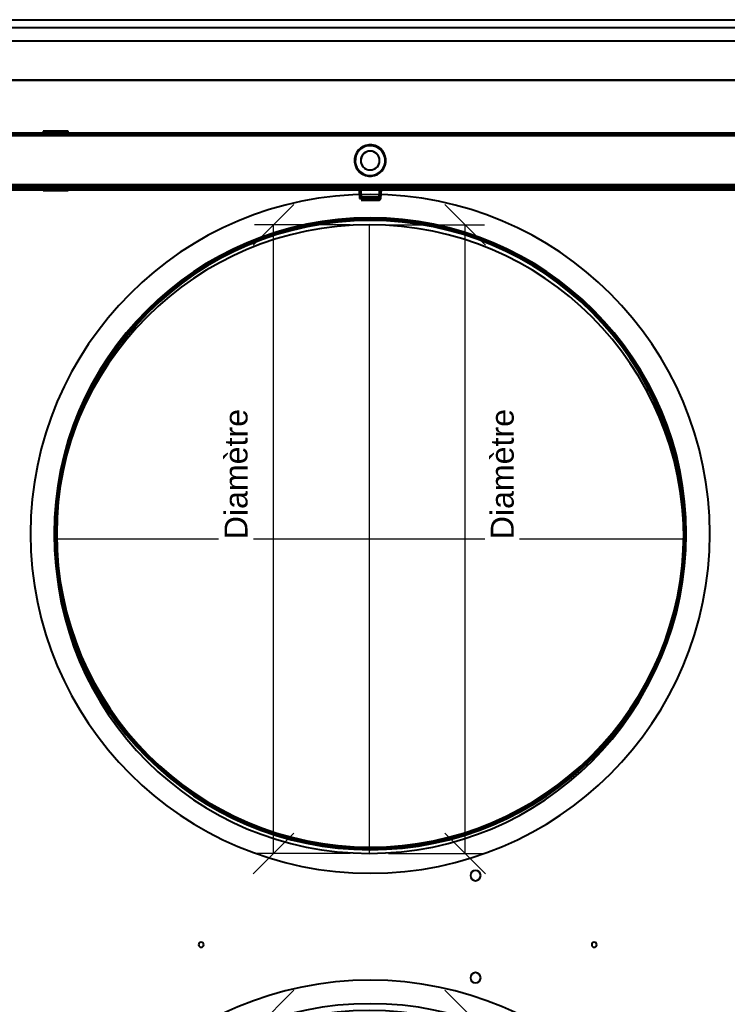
# Model space of a CAD drawing. Header units: millimetres. Extents: x -1442 to 3067, y -120 to 1210.
# Tile 47 of 71: x -222 to 228, y 584 to 1210. Entities that reach past the tile are written whole.
import ezdxf

# ---------------------------------------------------------------- set-up
doc = ezdxf.new("R2010")
doc.units = ezdxf.units.MM
doc.layers.add('A-GENM', color=13, linetype='Continuous', lineweight=40)
doc.layers.add('G-IMPT', color=8, linetype='Continuous', lineweight=40)
doc.styles.add('Arial_1', font='arial.ttf', dxfattribs={"height": 14.6304})

# ---------------------------------------------------------------- blocks, each defined once
blk = doc.blocks.new('Nexa Toit - 2000-762010-Gauche')
at = {"layer": 'A-GENM'}
for p, q in [((-601.5, 1210.5), (601.5, 1210.5)), ((-601.5, 1210.5), (601.5, 1210.5)), ((-601.5, 1205.5), (601.5, 1205.5)), ((-601.5, 1205.5), (601.5, 1205.5)), ((-601.5, 1197), (601.5, 1197)), ((-601.5, 1197), (601.5, 1197)), ((601.5, 1172), (-601.5, 1172)), ((-601.5, 1172), (601.5, 1172)), ((-601.5, 1172), (601.5, 1172)), ((601.5, 1172), (-601.5, 1172)), ((-601.5, 1138), (601.5, 1138)), ((601.5, 1138), (-601.5, 1138))]:
    blk.add_line(p, q, dxfattribs=at)
blk = doc.blocks.new('Souche connecteur circulaire R23 - Souche connecteur circulaire R23-762140-Gauche')
at = {"layer": 'A-GENM'}
for start, end in [(0, 180), (360, 180), (180, 0), (180, 360)]:
    blk.add_arc((0, 380), 200, start, end, dxfattribs=at)
blk = doc.blocks.new('Souche connecteur circulaire R23 - Souche connecteur circulaire R23-762141-Gauche')
at = {"layer": 'A-GENM'}
for start, end in [(0, 180), (360, 180), (180, 0), (180, 360)]:
    blk.add_arc((0, 880), 200, start, end, dxfattribs=at)
blk = doc.blocks.new('Souche connecteur circulaire R23 - Souche connecteur circulaire R23-762142-Gauche')
at = {"layer": 'A-GENM'}
for start, end in [(360, 180), (0, 180), (180, 360), (180, 0)]:
    blk.add_arc((0, 380), 200, start, end, dxfattribs=at)
blk = doc.blocks.new('Souche connecteur circulaire R23 - Souche connecteur circulaire R23-762143-Gauche')
at = {"layer": 'A-GENM'}
for start, end in [(360, 180), (0, 180), (180, 360), (180, 0)]:
    blk.add_arc((0, 880), 200, start, end, dxfattribs=at)
blk = doc.blocks.new('NEXA 2000 CALQUES_dwg-762145-Gauche')
at = {"layer": 'G-IMPT'}
for p, q in [((437.4, 1138.37), (-436.4, 1138.37)), ((-207.45, 1139.47), (-207.45, 1138.37)), ((-207.45, 1139.47), (-207.45, 1138.37)), ((-192.16, 1139.47), (-207.45, 1139.47)), ((-192.16, 1139.47), (-207.45, 1139.47)), ((-207.45, 1139.47), (-192.16, 1139.47)), ((-207.45, 1139.47), (-192.16, 1139.47)), ((-192.16, 1138.37), (-207.45, 1138.37)), ((-192.16, 1138.37), (-207.45, 1138.37)), ((-207.45, 1138.37), (-192.16, 1138.37)), ((-207.45, 1138.37), (-192.16, 1138.37)), ((-191.55, 1139.47), (-206.84, 1139.47)), ((-191.55, 1139.47), (-206.84, 1139.47)), ((-206.84, 1139.47), (-191.55, 1139.47)), ((-206.84, 1139.47), (-191.55, 1139.47)), ((-191.55, 1138.37), (-206.84, 1138.37)), ((-191.55, 1138.37), (-206.84, 1138.37)), ((-206.84, 1138.37), (-191.55, 1138.37)), ((-206.84, 1138.37), (-191.55, 1138.37)), ((-205.5, 1138.37), (-205.5, 1137.87)), ((-205.5, 1138.37), (-205.5, 1137.87)), ((-193.5, 1138.37), (-205.5, 1138.37)), ((-193.5, 1138.37), (-205.5, 1138.37)), ((-193.5, 1138.37), (-205.5, 1138.37)), ((-193.5, 1138.37), (-205.5, 1138.37)), ((-205.5, 1137.87), (-199.5, 1137.87)), ((-205.5, 1137.87), (-193.5, 1137.87)), ((-205.5, 1137.87), (-199.5, 1137.87)), ((-205.5, 1137.87), (-193.5, 1137.87)), ((-205.45, 1138.37), (-205.45, 1137.87)), ((-205.45, 1138.37), (-205.45, 1137.87)), ((-205.45, 1138.37), (-194, 1138.37)), ((-205.45, 1138.37), (-194, 1138.37)), ((-194, 1137.87), (-205.45, 1137.87)), ((-194, 1137.87), (-205.45, 1137.87)), ((-205, 1138.37), (-193.55, 1138.37)), ((-205, 1138.37), (-193.55, 1138.37)), ((-199.5, 1137.87), (-205, 1137.87)), ((-199.5, 1137.87), (-205, 1137.87)), ((-204.35, 1139.47), (-204.35, 1137.87)), ((-204.35, 1139.47), (-204.35, 1137.87)), ((-195.02, 1139.47), (-204.35, 1139.47)), ((-195.02, 1139.47), (-204.35, 1139.47)), ((-204.35, 1139.47), (-195.02, 1139.47)), ((-204.35, 1139.47), (-195.02, 1139.47)), ((-199.5, 1137.87), (-204.35, 1137.87)), ((-199.5, 1137.87), (-204.35, 1137.87)), ((-204.35, 1137.87), (-195.02, 1137.87)), ((-204.35, 1137.87), (-195.02, 1137.87)), ((-194.65, 1139.47), (-203.98, 1139.47)), ((-194.65, 1139.47), (-203.98, 1139.47)), ((-203.98, 1139.47), (-194.65, 1139.47)), ((-203.98, 1139.47), (-194.65, 1139.47)), ((-203.98, 1137.87), (-199.5, 1137.87)), ((-203.98, 1137.87), (-199.5, 1137.87)), ((-199.5, 1137.87), (-193.5, 1137.87)), ((-193.55, 1137.87), (-199.5, 1137.87)), ((-199.5, 1137.87), (-193.5, 1137.87)), ((-193.55, 1137.87), (-199.5, 1137.87)), ((-194.65, 1137.87), (-199.5, 1137.87)), ((-194.65, 1137.87), (-199.5, 1137.87)), ((-199.5, 1137.87), (-194.65, 1137.87)), ((-199.5, 1137.87), (-194.65, 1137.87)), ((-194.65, 1137.87), (-194.65, 1139.47)), ((-194.65, 1137.87), (-194.65, 1139.47)), ((-193.55, 1137.87), (-193.55, 1138.37)), ((-193.55, 1137.87), (-193.55, 1138.37)), ((-193.5, 1137.87), (-193.5, 1138.37)), ((-193.5, 1137.87), (-193.5, 1138.37)), ((-191.55, 1138.37), (-191.55, 1139.47)), ((-191.55, 1138.37), (-191.55, 1139.47)), ((437.4, 1103.37), (-436.4, 1103.37)), ((-435.9, 1103.37), (436.9, 1103.37)), ((436.9, 1102.87), (-435.9, 1102.87)), ((-205.5, 1103.87), (-205.5, 1103.37)), ((-205.5, 1103.87), (-205.5, 1103.37)), ((-193.5, 1103.87), (-205.5, 1103.87)), ((-193.5, 1103.87), (-205.5, 1103.87)), ((-205.5, 1103.87), (-193.5, 1103.87)), ((-205.5, 1103.87), (-193.5, 1103.87)), ((-193.5, 1103.87), (-205.5, 1103.87)), ((-193.5, 1103.87), (-205.5, 1103.87)), ((-205.5, 1103.87), (-193.5, 1103.87)), ((-205.5, 1103.87), (-193.5, 1103.87)), ((-199.5, 1103.37), (-205.5, 1103.37)), ((-205.5, 1103.37), (-199.5, 1103.37)), ((-205.5, 1103.37), (-193.5, 1103.37)), ((-199.5, 1103.37), (-205.5, 1103.37)), ((-205.5, 1103.37), (-199.5, 1103.37)), ((-205.5, 1103.37), (-193.5, 1103.37)), ((-203.95, 1103.87), (-203.95, 1103.37)), ((-203.95, 1103.87), (-203.95, 1103.37)), ((-203.95, 1103.87), (-195.39, 1103.87)), ((-199.5, 1103.87), (-203.95, 1103.87)), ((-203.95, 1103.87), (-195.39, 1103.87)), ((-199.5, 1103.87), (-203.95, 1103.87)), ((-203.95, 1103.37), (-199.5, 1103.37)), ((-199.5, 1103.37), (-203.95, 1103.37)), ((-203.95, 1103.37), (-199.5, 1103.37)), ((-199.5, 1103.37), (-203.95, 1103.37)), ((-203.61, 1103.87), (-199.5, 1103.87)), ((-203.61, 1103.87), (-199.5, 1103.87)), ((-195.05, 1103.37), (-203.61, 1103.37)), ((-195.05, 1103.37), (-203.61, 1103.37)), ((-202.05, 1103.87), (-202.05, 1103.37)), ((-202.05, 1103.87), (-202.05, 1103.37)), ((-197.14, 1103.87), (-202.05, 1103.87)), ((-202.05, 1103.87), (-199.5, 1103.87)), ((-197.14, 1103.87), (-202.05, 1103.87)), ((-202.05, 1103.87), (-199.5, 1103.87)), ((-199.5, 1103.37), (-202.05, 1103.37)), ((-202.05, 1103.37), (-199.5, 1103.37)), ((-202.05, 1103.37), (-199.5, 1103.37)), ((-199.5, 1103.37), (-202.05, 1103.37)), ((-199.5, 1103.87), (-201.86, 1103.87)), ((-199.5, 1103.87), (-201.86, 1103.87)), ((-201.86, 1103.37), (-196.95, 1103.37)), ((-201.86, 1103.37), (-196.95, 1103.37)), ((-201.6, 1103.37), (-201.6, 1102.87)), ((-201.6, 1103.37), (-201.6, 1102.87)), ((-201.6, 1103.37), (-197.4, 1103.37)), ((-201.6, 1103.37), (-197.4, 1103.37)), ((-199.5, 1103.37), (-201.6, 1103.37)), ((-201.6, 1103.37), (-197.4, 1103.37)), ((-201.6, 1103.37), (-197.4, 1103.37)), ((-199.5, 1103.37), (-201.6, 1103.37)), ((-201.6, 1102.87), (-199.5, 1102.87)), ((-199.5, 1102.87), (-201.6, 1102.87)), ((-201.6, 1102.87), (-199.5, 1102.87)), ((-199.5, 1102.87), (-201.6, 1102.87)), ((-196.95, 1103.87), (-199.5, 1103.87)), ((-199.5, 1103.87), (-196.95, 1103.87)), ((-199.5, 1103.87), (-195.05, 1103.87)), ((-195.05, 1103.87), (-199.5, 1103.87)), ((-199.5, 1103.87), (-195.05, 1103.87)), ((-195.05, 1103.87), (-199.5, 1103.87)), ((-196.95, 1103.87), (-199.5, 1103.87)), ((-199.5, 1103.87), (-196.95, 1103.87)), ((-196.95, 1103.37), (-199.5, 1103.37)), ((-197.4, 1103.37), (-199.5, 1103.37)), ((-197.4, 1103.37), (-199.5, 1103.37)), ((-199.5, 1103.37), (-197.14, 1103.37)), ((-193.5, 1103.37), (-199.5, 1103.37)), ((-199.5, 1103.37), (-195.05, 1103.37)), ((-195.39, 1103.37), (-199.5, 1103.37)), ((-199.5, 1103.37), (-193.5, 1103.37)), ((-193.5, 1103.37), (-199.5, 1103.37)), ((-199.5, 1103.37), (-195.05, 1103.37)), ((-199.5, 1103.37), (-193.5, 1103.37)), ((-195.39, 1103.37), (-199.5, 1103.37)), ((-199.5, 1103.37), (-197.14, 1103.37)), ((-196.95, 1103.37), (-199.5, 1103.37)), ((-197.4, 1103.37), (-199.5, 1103.37)), ((-197.4, 1103.37), (-199.5, 1103.37)), ((-199.5, 1102.87), (-197.4, 1102.87)), ((-197.4, 1102.87), (-199.5, 1102.87)), ((-199.5, 1102.87), (-197.4, 1102.87)), ((-197.4, 1102.87), (-199.5, 1102.87)), ((-197.4, 1102.87), (-197.4, 1103.37)), ((-197.4, 1102.87), (-197.4, 1103.37)), ((-196.95, 1103.37), (-196.95, 1103.87)), ((-196.95, 1103.37), (-196.95, 1103.87)), ((-195.05, 1103.37), (-195.05, 1103.87)), ((-195.05, 1103.37), (-195.05, 1103.87)), ((-193.5, 1103.37), (-193.5, 1103.87)), ((-193.5, 1103.37), (-193.5, 1103.87)), ((0.5, 1103.37), (-5.81, 1103.37)), ((-5.81, 1103.37), (0.5, 1103.37)), ((-5.81, 1103.37), (0.5, 1103.37)), ((0.5, 1103.37), (-5.81, 1103.37)), ((-5.65, 1102.89), (-5.28, 1097.65)), ((-5.65, 1102.89), (-5.28, 1097.65)), ((-5.65, 1102.89), (0.5, 1102.89)), ((6.65, 1102.89), (-5.65, 1102.89)), ((6.65, 1102.89), (-5.65, 1102.89)), ((6.65, 1102.89), (-5.65, 1102.89)), ((6.65, 1102.89), (-5.65, 1102.89)), ((-5.65, 1102.89), (0.5, 1102.89)), ((6.81, 1103.37), (0.5, 1103.37)), ((0.5, 1103.37), (6.81, 1103.37)), ((0.5, 1103.37), (6.81, 1103.37)), ((6.81, 1103.37), (0.5, 1103.37)), ((0.5, 1102.89), (6.65, 1102.89)), ((0.5, 1102.89), (6.65, 1102.89)), ((0.5, 1102.89), (6.65, 1102.89)), ((0.5, 1102.89), (6.65, 1102.89)), ((6.28, 1097.65), (6.65, 1102.89)), ((6.28, 1097.65), (6.65, 1102.89)), ((16.4, 1103.87), (16.4, 1103.37)), ((16.4, 1103.87), (16.4, 1103.37)), ((16.4, 1103.87), (19.6, 1103.87)), ((16.4, 1103.87), (19.6, 1103.87)), ((16.4, 1103.87), (19.6, 1103.87)), ((16.4, 1103.87), (19.6, 1103.87)), ((19.6, 1103.87), (16.4, 1103.87)), ((19.6, 1103.87), (16.4, 1103.87)), ((19.6, 1103.87), (16.4, 1103.87)), ((19.6, 1103.87), (16.4, 1103.87)), ((16.4, 1103.37), (19.6, 1103.37)), ((16.4, 1103.37), (18, 1103.37)), ((16.4, 1103.37), (19.6, 1103.37)), ((16.4, 1103.37), (18, 1103.37)), ((18, 1103.37), (16.4, 1103.37)), ((18, 1103.37), (16.4, 1103.37)), ((18, 1103.37), (19.6, 1103.37)), ((18, 1103.37), (19.6, 1103.37)), ((19.6, 1103.37), (18, 1103.37)), ((19.6, 1103.37), (18, 1103.37)), ((19.6, 1103.37), (19.6, 1103.87)), ((19.6, 1103.37), (19.6, 1103.87)), ((65.25, 1103.87), (65.25, 1103.37)), ((65.25, 1103.87), (71.75, 1103.87)), ((65.25, 1103.87), (71.75, 1103.87)), ((71.75, 1103.87), (65.25, 1103.87)), ((71.75, 1103.87), (65.25, 1103.87)), ((65.25, 1103.37), (71.75, 1103.37)), ((65.25, 1103.37), (68.5, 1103.37)), ((68.5, 1103.37), (65.25, 1103.37)), ((68.5, 1103.37), (71.75, 1103.37)), ((71.75, 1103.37), (68.5, 1103.37)), ((71.75, 1103.37), (71.75, 1103.87)), ((-207.45, 1102.37), (-207.45, 1101.87)), ((-207.45, 1102.37), (-207.45, 1101.87)), ((-207.45, 1102.37), (-192.16, 1102.37)), ((-207.45, 1102.37), (-192.16, 1102.37)), ((-196.45, 1102.37), (-207.45, 1102.37)), ((-196.45, 1102.37), (-207.45, 1102.37)), ((-207.45, 1101.87), (-196.45, 1101.87)), ((-207.45, 1101.87), (-196.45, 1101.87)), ((-192.16, 1101.87), (-207.45, 1101.87)), ((-192.16, 1101.87), (-207.45, 1101.87)), ((-206.84, 1102.37), (-196.45, 1102.37)), ((-206.84, 1102.37), (-196.45, 1102.37)), ((-196.45, 1101.87), (-206.84, 1101.87)), ((-196.45, 1101.87), (-206.84, 1101.87)), ((-191.55, 1102.37), (-202.55, 1102.37)), ((-191.55, 1102.37), (-202.55, 1102.37)), ((-202.55, 1101.87), (-191.55, 1101.87)), ((-202.55, 1101.87), (-191.55, 1101.87)), ((-202.05, 1102.37), (-202.05, 1101.87)), ((-202.05, 1102.37), (-202.05, 1101.87)), ((-202.05, 1102.37), (-199.5, 1102.37)), ((-202.05, 1102.37), (-199.5, 1102.37)), ((-199.5, 1102.37), (-202.05, 1102.37)), ((-199.5, 1102.37), (-202.05, 1102.37)), ((-202.05, 1101.87), (-197.14, 1101.87)), ((-202.05, 1101.87), (-197.14, 1101.87)), ((-198.52, 1101.87), (-202.05, 1101.87)), ((-198.52, 1101.87), (-202.05, 1101.87)), ((-196.95, 1102.37), (-201.86, 1102.37)), ((-196.95, 1102.37), (-201.86, 1102.37)), ((-201.86, 1101.87), (-198.52, 1101.87)), ((-201.86, 1101.87), (-198.52, 1101.87)), ((-196.95, 1101.87), (-200.48, 1101.87)), ((-196.95, 1101.87), (-200.48, 1101.87)), ((-199.5, 1102.37), (-196.95, 1102.37)), ((-199.5, 1102.37), (-196.95, 1102.37)), ((-197.14, 1102.37), (-199.5, 1102.37)), ((-197.14, 1102.37), (-199.5, 1102.37)), ((-198.52, 1101.87), (-196.95, 1101.87)), ((-198.52, 1101.87), (-196.95, 1101.87)), ((-197.14, 1101.87), (-196.95, 1101.87)), ((-197.14, 1101.87), (-196.95, 1101.87)), ((-196.95, 1101.87), (-196.95, 1102.37)), ((-196.95, 1101.87), (-196.95, 1102.37)), ((-196.45, 1102.37), (-191.55, 1102.37)), ((-196.45, 1102.37), (-191.55, 1102.37)), ((-191.55, 1101.87), (-196.45, 1101.87)), ((-191.55, 1101.87), (-196.45, 1101.87)), ((-192.16, 1102.37), (-191.55, 1102.37)), ((-192.16, 1102.37), (-191.55, 1102.37)), ((-191.55, 1101.87), (-192.16, 1101.87)), ((-191.55, 1101.87), (-192.16, 1101.87)), ((-191.55, 1101.87), (-191.55, 1102.37)), ((-191.55, 1101.87), (-191.55, 1102.37)), ((-6.62, 1102.37), (-6.22, 1096.65)), ((-6.62, 1102.37), (-6.22, 1096.65)), ((-6.62, 1102.37), (7.62, 1102.37)), ((-6.62, 1102.37), (0.5, 1102.37)), ((-6.62, 1102.37), (7.62, 1102.37)), ((-6.62, 1102.37), (0.5, 1102.37)), ((0.5, 1102.37), (-6.62, 1102.37)), ((0.5, 1102.37), (-6.62, 1102.37)), ((-6.22, 1096.65), (0.5, 1096.65)), ((-6.22, 1096.65), (0.5, 1096.65)), ((-6.22, 1096.65), (0.5, 1096.65)), ((-6.22, 1096.65), (0.5, 1096.65)), ((7.22, 1096.65), (-6.22, 1096.65)), ((7.22, 1096.65), (-6.22, 1096.65)), ((7.22, 1096.65), (-6.22, 1096.65)), ((7.22, 1096.65), (-6.22, 1096.65)), ((-5.28, 1097.65), (6.28, 1097.65)), ((-5.28, 1097.65), (6.28, 1097.65)), ((0.5, 1097.65), (-5.28, 1097.65)), ((0.5, 1097.65), (-5.28, 1097.65)), ((-5.28, 1097.65), (6.28, 1097.65)), ((-5.28, 1097.65), (6.28, 1097.65)), ((-4.28, 1096.72), (0.5, 1096.72)), ((5.28, 1096.72), (-4.28, 1096.72)), ((5.28, 1096.72), (-4.28, 1096.72)), ((5.28, 1096.72), (-4.28, 1096.72)), ((5.28, 1096.72), (-4.28, 1096.72)), ((-4.28, 1096.72), (0.5, 1096.72)), ((0.5, 1102.37), (7.62, 1102.37)), ((0.5, 1102.37), (7.62, 1102.37)), ((7.62, 1102.37), (0.5, 1102.37)), ((7.62, 1102.37), (0.5, 1102.37)), ((6.28, 1097.65), (0.5, 1097.65)), ((6.28, 1097.65), (0.5, 1097.65)), ((6.28, 1097.65), (0.5, 1097.65)), ((6.28, 1097.65), (0.5, 1097.65)), ((0.5, 1096.72), (5.28, 1096.72)), ((0.5, 1096.72), (5.28, 1096.72)), ((0.5, 1096.72), (5.28, 1096.72)), ((0.5, 1096.72), (5.28, 1096.72)), ((0.5, 1096.65), (7.22, 1096.65)), ((0.5, 1096.65), (7.22, 1096.65)), ((7.22, 1096.65), (7.62, 1102.37)), ((7.22, 1096.65), (7.62, 1102.37)), ((-5.22, 1095.72), (6.22, 1095.72)), ((-5.22, 1095.72), (6.22, 1095.72)), ((-5.22, 1095.72), (6.22, 1095.72)), ((-5.22, 1095.72), (6.22, 1095.72)), ((0.5, 1095.72), (-5.22, 1095.72)), ((0.5, 1095.72), (-5.22, 1095.72)), ((0.5, 1095.72), (-5.22, 1095.72)), ((0.5, 1095.72), (-5.22, 1095.72)), ((6.22, 1095.72), (0.5, 1095.72)), ((6.22, 1095.72), (0.5, 1095.72))]:
    blk.add_line(p, q, dxfattribs=at)
at = {"layer": 'G-IMPT', "flags": 128}
for points in [[(437.4, 1138.37), (218.95, 1138.37), (0.5, 1138.37), (-217.95, 1138.37), (-436.4, 1138.37)], [(-436.4, 1138.37), (-217.95, 1138.37), (0.5, 1138.37), (218.95, 1138.37), (437.4, 1138.37)], [(437.4, 1138.37), (218.95, 1138.37), (0.5, 1138.37), (-217.95, 1138.37), (-436.4, 1138.37)], [(-436.4, 1138.37), (-217.95, 1138.37), (0.5, 1138.37), (218.95, 1138.37), (437.4, 1138.37)], [(-436.4, 1137.87), (-217.95, 1137.87), (0.5, 1137.87), (218.95, 1137.87), (437.4, 1137.87)], [(437.4, 1137.87), (218.95, 1137.87), (0.5, 1137.87), (-217.95, 1137.87), (-436.4, 1137.87)], [(-436.4, 1137.77), (-217.95, 1137.77), (0.5, 1137.77), (218.95, 1137.77), (437.4, 1137.77)], [(437.4, 1137.77), (218.95, 1137.77), (0.5, 1137.77), (-217.95, 1137.77), (-436.4, 1137.77)], [(437.4, 1137.77), (218.95, 1137.77), (0.5, 1137.77), (-217.95, 1137.77), (-436.4, 1137.77)], [(-436.4, 1137.77), (-217.95, 1137.77), (0.5, 1137.77), (218.95, 1137.77), (437.4, 1137.77)], [(-436.4, 1137.77), (-217.95, 1137.77), (0.5, 1137.77), (218.95, 1137.77), (437.4, 1137.77)], [(437.4, 1137.77), (218.95, 1137.77), (0.5, 1137.77), (-217.95, 1137.77), (-436.4, 1137.77)], [(-436, 1137.87), (-217.75, 1137.87), (0.5, 1137.87), (218.75, 1137.87), (437, 1137.87)], [(437, 1137.87), (218.75, 1137.87), (0.5, 1137.87), (-217.75, 1137.87), (-436, 1137.87)], [(437, 1137.87), (218.75, 1137.87), (0.5, 1137.87), (-217.75, 1137.87), (-436, 1137.87)], [(-436, 1137.87), (-217.75, 1137.87), (0.5, 1137.87), (218.75, 1137.87), (437, 1137.87)], [(436.9, 1136.87), (218.7, 1136.87), (0.5, 1136.87), (-217.7, 1136.87), (-435.9, 1136.87)], [(-435.9, 1136.87), (-217.7, 1136.87), (0.5, 1136.87), (218.7, 1136.87), (436.9, 1136.87)], [(436.9, 1136.87), (218.7, 1136.87), (0.5, 1136.87), (-217.7, 1136.87), (-435.9, 1136.87)], [(-435.9, 1136.87), (-217.7, 1136.87), (0.5, 1136.87), (218.7, 1136.87), (436.9, 1136.87)], [(-435.9, 1136.87), (-217.7, 1136.87), (0.5, 1136.87), (218.7, 1136.87), (436.9, 1136.87)], [(-435.9, 1136.87), (-217.7, 1136.87), (0.5, 1136.87), (218.7, 1136.87), (436.9, 1136.87)], [(436.9, 1136.87), (218.7, 1136.87), (0.5, 1136.87), (-217.7, 1136.87), (-435.9, 1136.87)], [(436.9, 1136.87), (218.7, 1136.87), (0.5, 1136.87), (-217.7, 1136.87), (-435.9, 1136.87)], [(-436.4, 1105.37), (-217.95, 1105.37), (0.5, 1105.37), (218.95, 1105.37), (437.4, 1105.37)], [(437.4, 1105.37), (218.95, 1105.37), (0.5, 1105.37), (-217.95, 1105.37), (-436.4, 1105.37)], [(437.4, 1105.37), (218.95, 1105.37), (0.5, 1105.37), (-217.95, 1105.37), (-436.4, 1105.37)], [(-436.4, 1105.37), (-217.95, 1105.37), (0.5, 1105.37), (218.95, 1105.37), (437.4, 1105.37)], [(437.4, 1103.37), (218.95, 1103.37), (0.5, 1103.37), (-217.95, 1103.37), (-436.4, 1103.37)], [(-436.4, 1103.37), (-217.95, 1103.37), (0.5, 1103.37), (218.95, 1103.37), (437.4, 1103.37)], [(-436.4, 1103.37), (-217.95, 1103.37), (0.5, 1103.37), (218.95, 1103.37), (437.4, 1103.37)], [(437.4, 1103.37), (218.95, 1103.37), (0.5, 1103.37), (-217.95, 1103.37), (-436.4, 1103.37)], [(-436.4, 1102.87), (-217.95, 1102.87), (0.5, 1102.87), (218.95, 1102.87), (437.4, 1102.87)], [(437.4, 1102.87), (218.95, 1102.87), (0.5, 1102.87), (-217.95, 1102.87), (-436.4, 1102.87)], [(437.4, 1102.77), (218.95, 1102.77), (0.5, 1102.77), (-217.95, 1102.77), (-436.4, 1102.77)], [(437.4, 1102.77), (218.95, 1102.77), (0.5, 1102.77), (-217.95, 1102.77), (-436.4, 1102.77)], [(-436.4, 1102.77), (-217.95, 1102.77), (0.5, 1102.77), (218.95, 1102.77), (437.4, 1102.77)], [(-436.4, 1102.77), (-217.95, 1102.77), (0.5, 1102.77), (218.95, 1102.77), (437.4, 1102.77)], [(-436.4, 1102.77), (-217.95, 1102.77), (0.5, 1102.77), (218.95, 1102.77), (437.4, 1102.77)], [(437.4, 1102.77), (218.95, 1102.77), (0.5, 1102.77), (-217.95, 1102.77), (-436.4, 1102.77)], [(-435.9, 1105.37), (-217.7, 1105.37), (0.5, 1105.37), (218.7, 1105.37), (436.9, 1105.37)], [(436.9, 1105.37), (218.7, 1105.37), (0.5, 1105.37), (-217.7, 1105.37), (-435.9, 1105.37)], [(436.9, 1105.37), (218.7, 1105.37), (0.5, 1105.37), (-217.7, 1105.37), (-435.9, 1105.37)], [(-435.9, 1105.37), (-217.7, 1105.37), (0.5, 1105.37), (218.7, 1105.37), (436.9, 1105.37)], [(-435.9, 1103.97), (-217.7, 1103.97), (0.5, 1103.97), (218.7, 1103.97), (436.9, 1103.97)], [(436.9, 1103.97), (218.7, 1103.97), (0.5, 1103.97), (-217.7, 1103.97), (-435.9, 1103.97)], [(436.9, 1103.97), (218.7, 1103.97), (0.5, 1103.97), (-217.7, 1103.97), (-435.9, 1103.97)], [(-435.9, 1103.97), (-217.7, 1103.97), (0.5, 1103.97), (218.7, 1103.97), (436.9, 1103.97)], [(-435.9, 1103.37), (-217.7, 1103.37), (0.5, 1103.37), (218.7, 1103.37), (436.9, 1103.37)], [(436.9, 1103.37), (218.7, 1103.37), (0.5, 1103.37), (-217.7, 1103.37), (-435.9, 1103.37)], [(-435.9, 1103.37), (-217.7, 1103.37), (0.5, 1103.37), (218.7, 1103.37), (436.9, 1103.37)], [(436.9, 1103.37), (218.7, 1103.37), (0.5, 1103.37), (-217.7, 1103.37), (-435.9, 1103.37)], [(436.9, 1103.37), (218.7, 1103.37), (0.5, 1103.37), (-217.7, 1103.37), (-435.9, 1103.37)], [(-435.9, 1103.37), (-217.7, 1103.37), (0.5, 1103.37), (218.7, 1103.37), (436.9, 1103.37)], [(-435.9, 1103.37), (-217.7, 1103.37), (0.5, 1103.37), (218.7, 1103.37), (436.9, 1103.37)], [(436.9, 1103.37), (218.7, 1103.37), (0.5, 1103.37), (-217.7, 1103.37), (-435.9, 1103.37)], [(-435.9, 1102.87), (-217.7, 1102.87), (0.5, 1102.87), (218.7, 1102.87), (436.9, 1102.87)], [(436.9, 1102.87), (218.7, 1102.87), (0.5, 1102.87), (-217.7, 1102.87), (-435.9, 1102.87)], [(-435.9, 1102.87), (-217.7, 1102.87), (0.5, 1102.87), (218.7, 1102.87), (436.9, 1102.87)], [(436.9, 1102.87), (218.7, 1102.87), (0.5, 1102.87), (-217.7, 1102.87), (-435.9, 1102.87)], [(-435.9, 1102.87), (-217.7, 1102.87), (0.5, 1102.87), (218.7, 1102.87), (436.9, 1102.87)], [(-435.9, 1102.87), (-217.7, 1102.87), (0.5, 1102.87), (218.7, 1102.87), (436.9, 1102.87)], [(436.9, 1102.87), (218.7, 1102.87), (0.5, 1102.87), (-217.7, 1102.87), (-435.9, 1102.87)], [(436.9, 1102.87), (218.7, 1102.87), (0.5, 1102.87), (-217.7, 1102.87), (-435.9, 1102.87)], [(-435.9, 1102.87), (-217.7, 1102.87), (0.5, 1102.87), (218.7, 1102.87), (436.9, 1102.87)], [(436.9, 1102.87), (218.7, 1102.87), (0.5, 1102.87), (-217.7, 1102.87), (-435.9, 1102.87)], [(436.9, 1102.87), (218.7, 1102.87), (0.5, 1102.87), (-217.7, 1102.87), (-435.9, 1102.87)], [(-435.9, 1102.87), (-217.7, 1102.87), (0.5, 1102.87), (218.7, 1102.87), (436.9, 1102.87)], [(-5.65, 1102.89), (-5.7, 1103.13), (-5.81, 1103.37)], [(-5.65, 1102.89), (-5.7, 1103.13), (-5.81, 1103.37)], [(6.81, 1103.37), (6.69, 1103.12), (6.65, 1102.89)], [(6.81, 1103.37), (6.69, 1103.12), (6.65, 1102.89)], [(-435.9, 1102.37), (-217.7, 1102.37), (0.5, 1102.37), (218.7, 1102.37), (436.9, 1102.37)], [(436.9, 1102.37), (218.7, 1102.37), (0.5, 1102.37), (-217.7, 1102.37), (-435.9, 1102.37)], [(-435.9, 1102.37), (-217.7, 1102.37), (0.5, 1102.37), (218.7, 1102.37), (436.9, 1102.37)], [(436.9, 1102.37), (218.7, 1102.37), (0.5, 1102.37), (-217.7, 1102.37), (-435.9, 1102.37)], [(-435.9, 1102.37), (-217.7, 1102.37), (0.5, 1102.37), (218.7, 1102.37), (436.9, 1102.37)], [(436.9, 1102.37), (218.7, 1102.37), (0.5, 1102.37), (-217.7, 1102.37), (-435.9, 1102.37)], [(-435.9, 1102.27), (-217.7, 1102.27), (0.5, 1102.27), (218.7, 1102.27), (436.9, 1102.27)], [(436.9, 1102.27), (218.7, 1102.27), (0.5, 1102.27), (-217.7, 1102.27), (-435.9, 1102.27)], [(436.9, 1102.27), (226.67, 1102.27), (16.45, 1102.27), (-193.78, 1102.27), (-404, 1102.27)], [(-404, 1102.27), (-193.78, 1102.27), (16.45, 1102.27), (226.67, 1102.27), (436.9, 1102.27)], [(-404, 1102.27), (-193.78, 1102.27), (16.45, 1102.27), (226.67, 1102.27), (436.9, 1102.27)], [(436.9, 1102.27), (226.67, 1102.27), (16.45, 1102.27), (-193.78, 1102.27), (-404, 1102.27)], [(-4.3, 1096.72), (-4.47, 1096.74), (-4.62, 1096.78), (-4.75, 1096.84), (-4.96, 1096.99), (-5.1, 1097.14), (-5.17, 1097.26), (-5.25, 1097.47), (-5.28, 1097.65)], [(-4.3, 1096.72), (-4.47, 1096.74), (-4.62, 1096.78), (-4.75, 1096.84), (-4.96, 1096.99), (-5.1, 1097.14), (-5.17, 1097.26), (-5.25, 1097.47), (-5.28, 1097.65)], [(6.23, 1095.72), (6.4, 1095.74), (6.55, 1095.78), (6.68, 1095.84), (6.9, 1095.99), (7.03, 1096.14), (7.11, 1096.26), (7.18, 1096.47), (7.22, 1096.65)], [(6.23, 1095.72), (6.4, 1095.74), (6.55, 1095.78), (6.68, 1095.84), (6.9, 1095.99), (7.03, 1096.14), (7.11, 1096.26), (7.18, 1096.47), (7.22, 1096.65)], [(0.5, 683.37), (-7.5, 683.53), (-15.48, 684.01), (-23.44, 684.81), (-31.36, 685.93), (-39.23, 687.36), (-47.04, 689.1), (-54.77, 691.16), (-62.41, 693.53), (-69.95, 696.19), (-77.38, 699.16), (-84.69, 702.42), (-91.86, 705.97), (-98.88, 709.81), (-105.74, 713.92), (-112.43, 718.31), (-118.94, 722.95), (-125.26, 727.86), (-131.38, 733.01), (-137.28, 738.41), (-142.97, 744.03), (-148.43, 749.88), (-153.65, 755.94), (-158.62, 762.21), (-163.34, 768.67), (-167.79, 775.31), (-171.98, 782.13), (-175.89, 789.11), (-179.52, 796.24), (-182.86, 803.5), (-185.91, 810.9), (-188.66, 818.41), (-191.1, 826.03), (-193.24, 833.74), (-195.07, 841.52), (-196.59, 849.38), (-197.79, 857.29), (-198.68, 865.24), (-199.24, 873.22), (-199.49, 881.21), (-199.41, 889.21), (-199.02, 897.2), (-198.31, 905.17), (-197.28, 913.1), (-195.93, 920.99), (-194.27, 928.81), (-192.3, 936.57), (-190.02, 944.23), (-187.43, 951.8), (-184.54, 959.26), (-181.36, 966.6), (-177.89, 973.81), (-174.13, 980.87), (-170.09, 987.77), (-165.78, 994.51), (-161.2, 1001.07), (-156.36, 1007.44), (-151.28, 1013.62), (-145.95, 1019.58), (-140.38, 1025.33), (-134.59, 1030.85), (-128.59, 1036.14), (-122.37, 1041.18), (-115.97, 1045.96), (-109.37, 1050.49), (-102.6, 1054.75), (-95.66, 1058.74), (-88.57, 1062.44), (-81.34, 1065.86), (-73.98, 1068.99), (-66.5, 1071.82), (-58.91, 1074.35), (-51.22, 1076.57), (-43.46, 1078.48), (-35.62, 1080.08), (-27.72, 1081.37), (-19.78, 1082.34), (-11.81, 1082.99), (-3.82, 1083.33), (0.5, 1083.37)], [(0.5, 1083.37), (8.5, 1083.21), (16.48, 1082.73), (24.44, 1081.93), (32.36, 1080.82), (40.23, 1079.39), (48.04, 1077.64), (55.77, 1075.58), (63.41, 1073.22), (70.95, 1070.55), (78.38, 1067.58), (85.69, 1064.32), (92.86, 1060.77), (99.88, 1056.94), (106.74, 1052.82), (113.43, 1048.44), (119.94, 1043.79), (126.26, 1038.89), (132.38, 1033.73), (138.28, 1028.34), (143.97, 1022.71), (149.43, 1016.86), (154.65, 1010.8), (159.62, 1004.54), (164.34, 998.08), (168.79, 991.43), (172.98, 984.62), (176.89, 977.64), (180.52, 970.51), (183.86, 963.24), (186.91, 955.84), (189.66, 948.33), (192.1, 940.72), (194.24, 933.01), (196.07, 925.22), (197.59, 917.37), (198.79, 909.46), (199.68, 901.51), (200.24, 893.53), (200.49, 885.53), (200.41, 877.53), (200.02, 869.54), (199.31, 861.57), (198.28, 853.64), (196.93, 845.76), (195.27, 837.93), (193.3, 830.18), (191.02, 822.51), (188.43, 814.94), (185.54, 807.48), (182.36, 800.14), (178.89, 792.94), (175.13, 785.88), (171.09, 778.97), (166.78, 772.23), (162.2, 765.67), (157.36, 759.3), (152.28, 753.13), (146.95, 747.16), (141.38, 741.41), (135.59, 735.89), (129.59, 730.61), (123.37, 725.57), (116.97, 720.78), (110.37, 716.25), (103.6, 711.99), (96.66, 708.01), (89.57, 704.3), (82.34, 700.88), (74.98, 697.76), (67.5, 694.93), (59.91, 692.4), (52.22, 690.18), (44.46, 688.26), (36.62, 686.66), (28.72, 685.37), (20.78, 684.4), (12.81, 683.75), (4.82, 683.42), (0.5, 683.37)]]:
    blk.add_lwpolyline(points, dxfattribs=at)
at = {"layer": 'G-IMPT'}
for centre, radius, start, end in [((0.5, 1120.87), 10, 72.14143, 252.14143), ((0.5, 1120.87), 10, 72.14143, 252.14143), ((0.5, 1120.87), 10, 72.14143, 252.14143), ((0.5, 1120.87), 10, 72.14143, 252.14143), ((0.5, 1120.87), 9.5, 72.14143, 252.14143), ((0.5, 1120.87), 9.5, 72.14143, 252.14143), ((0.5, 1120.87), 10, 252.14143, 72.14143), ((0.5, 1120.87), 10, 252.14143, 72.14143), ((0.5, 1120.87), 10, 252.14143, 72.14143), ((0.5, 1120.87), 10, 252.14143, 72.14143), ((0.5, 1120.87), 9.5, 252.14143, 72.14143), ((0.5, 1120.87), 9.5, 252.14143, 72.14143), ((0.5, 1120.87), 6, 72.14143, 252.14143), ((0.5, 1120.87), 6, 72.14143, 180), ((0.5, 1120.87), 6, 72.14143, 252.14143), ((0.5, 1120.87), 6, 0, 180), ((0.5, 1120.87), 6, 252.14143, 72.14143), ((0.5, 1120.87), 6, 252.14143, 72.14143), ((0.5, 1120.87), 6, 252.14143, 72.14143), ((0.5, 1120.87), 6, 180, 252.14143), ((0.5, 1120.87), 6, 180, 360), ((0.5, 883.37), 216, 0, 180), ((0.5, 883.37), 216, 0, 180), ((0.5, 883.37), 216, 360, 180), ((0.5, 883.37), 216, 0, 180), ((0.5, 883.37), 216, 360, 180), ((0.5, 883.37), 216, 360, 180), ((0.5, 883.37), 216, 360, 180), ((0.5, 883.37), 216, 0, 180), ((0.5, 883.37), 201, 90, 270), ((0.5, 883.37), 201, 360, 180), ((0.5, 883.37), 201, 360, 180), ((0.5, 883.37), 201, 90, 180), ((0.5, 883.37), 201, 0, 180), ((0.5, 883.37), 201, 360, 180), ((0.5, 883.37), 201, 360, 180), ((0.5, 883.37), 201, 90, 270), ((0.5, 883.37), 201, 360, 180), ((0.5, 883.37), 201, 360, 180), ((0.5, 883.37), 201, 0, 180), ((0.5, 883.37), 201, 90, 270), ((0.5, 883.37), 201, 0, 180), ((0.5, 883.37), 201, 360, 180), ((0.5, 883.37), 201, 360, 180), ((0.5, 883.37), 201, 0, 180), ((0.5, 883.37), 201, 0, 180), ((0.5, 883.37), 201, 360, 180), ((0.5, 883.37), 201, 0, 180), ((0.5, 883.37), 201, 90, 180), ((0.5, 883.37), 201, 90, 180), ((0.5, 883.37), 201, 360, 180), ((0.5, 883.37), 201, 90, 270), ((0.5, 883.37), 201, 90, 270), ((0.5, 883.37), 201, 360, 90), ((0.5, 883.37), 201, 270, 90), ((0.5, 883.37), 201, 270, 90), ((0.5, 883.37), 201, 270, 90), ((0.5, 883.37), 201, 360, 90), ((0.5, 883.37), 201, 0, 90), ((0.5, 883.37), 201, 270, 90), ((0.5, 883.37), 201, 270, 90), ((0.5, 883.37), 200.41, 0, 180), ((0.5, 883.37), 200.41, 0, 180), ((0.5, 883.37), 200.41, 0, 180), ((0.5, 883.37), 200.41, 360, 180), ((0.5, 883.37), 200.41, 360, 180), ((0.5, 883.37), 200.41, 360, 180), ((0.5, 883.37), 200.41, 360, 180), ((0.5, 883.37), 200.41, 0, 180), ((0.5, 883.37), 200, 90, 270), ((0.5, 883.37), 200, 360, 180), ((0.5, 883.37), 200, 0, 180), ((0.5, 883.37), 200, 0, 180), ((0.5, 883.37), 200, 0, 180), ((0.5, 883.37), 200, 90, 180), ((0.5, 883.37), 200, 0, 180), ((0.5, 883.37), 200, 0, 180), ((0.5, 883.37), 199.97, 360, 180), ((0.5, 883.37), 199.97, 0, 180), ((0.5, 883.37), 199.97, 360, 180), ((0.5, 883.37), 199.97, 360, 180), ((0.5, 883.37), 199.97, 360, 180), ((0.5, 883.37), 199.97, 0, 180), ((0.5, 883.37), 199.97, 360, 180), ((0.5, 883.37), 199.97, 360, 180), ((0.5, 883.37), 199.37, 90, 180), ((0.5, 883.37), 199.37, 0, 180), ((0.5, 883.37), 199.37, 90, 180), ((0.5, 883.37), 199.37, 360, 180), ((0.5, 883.37), 199.37, 360, 180), ((0.5, 883.37), 199.37, 90, 270), ((0.5, 883.37), 199.37, 0, 180), ((0.5, 883.37), 199.37, 360, 180), ((0.5, 883.37), 199.37, 360, 180), ((0.5, 883.37), 199.37, 360, 180), ((0.5, 883.37), 199.37, 0, 180), ((0.5, 883.37), 199.37, 90, 180), ((0.5, 883.37), 199.37, 0, 180), ((0.5, 883.37), 199.37, 360, 180), ((0.5, 883.37), 199.37, 90, 180), ((0.5, 883.37), 199.37, 90, 270), ((0.5, 883.37), 200, 0, 90), ((0.5, 883.37), 200, 270, 90), ((0.5, 883.37), 199.37, 0, 90), ((0.5, 883.37), 199.37, 360, 90), ((0.5, 883.37), 199.37, 270, 90), ((0.5, 883.37), 199.37, 0, 90), ((0.5, 883.37), 199.37, 360, 90), ((0.5, 883.37), 199.37, 270, 90), ((0.5, 883.37), 216, 180, 0), ((0.5, 883.37), 216, 180, 360), ((0.5, 883.37), 216, 180, 0), ((0.5, 883.37), 216, 180, 360), ((0.5, 883.37), 216, 180, 360), ((0.5, 883.37), 216, 180, 360), ((0.5, 883.37), 216, 180, 360), ((0.5, 883.37), 216, 180, 0), ((0.5, 883.37), 201, 180, 360), ((0.5, 883.37), 201, 180, 360), ((0.5, 883.37), 201, 180, 270), ((0.5, 883.37), 201, 180, 0), ((0.5, 883.37), 201, 180, 0), ((0.5, 883.37), 201, 180, 270), ((0.5, 883.37), 201, 180, 360), ((0.5, 883.37), 201, 180, 270), ((0.5, 883.37), 201, 180, 360), ((0.5, 883.37), 201, 180, 360), ((0.5, 883.37), 201, 180, 0), ((0.5, 883.37), 201, 180, 360), ((0.5, 883.37), 201, 180, 360), ((0.5, 883.37), 201, 180, 0), ((0.5, 883.37), 201, 180, 360), ((0.5, 883.37), 201, 180, 0), ((0.5, 883.37), 201, 180, 0), ((0.5, 883.37), 201, 180, 360), ((0.5, 883.37), 201, 180, 0), ((0.5, 883.37), 200.41, 180, 0), ((0.5, 883.37), 200.41, 180, 360), ((0.5, 883.37), 200.41, 180, 0), ((0.5, 883.37), 200.41, 180, 360), ((0.5, 883.37), 200.41, 180, 360), ((0.5, 883.37), 200.41, 180, 360), ((0.5, 883.37), 200.41, 180, 360), ((0.5, 883.37), 200.41, 180, 0), ((0.5, 883.37), 200, 180, 0), ((0.5, 883.37), 200, 180, 360), ((0.5, 883.37), 200, 180, 0), ((0.5, 883.37), 200, 180, 0), ((0.5, 883.37), 200, 180, 270), ((0.5, 883.37), 200, 180, 0), ((0.5, 883.37), 200, 180, 0), ((0.5, 883.37), 199.97, 180, 360), ((0.5, 883.37), 199.97, 180, 0), ((0.5, 883.37), 199.97, 180, 0), ((0.5, 883.37), 199.97, 180, 360), ((0.5, 883.37), 199.97, 180, 360), ((0.5, 883.37), 199.97, 180, 0), ((0.5, 883.37), 199.97, 180, 0), ((0.5, 883.37), 199.97, 180, 360), ((0.5, 883.37), 199.37, 180, 0), ((0.5, 883.37), 199.37, 180, 360), ((0.5, 883.37), 199.37, 180, 270), ((0.5, 883.37), 199.37, 180, 360), ((0.5, 883.37), 199.37, 180, 360), ((0.5, 883.37), 199.37, 180, 360), ((0.5, 883.37), 199.37, 180, 0), ((0.5, 883.37), 199.37, 180, 360), ((0.5, 883.37), 199.37, 180, 360), ((0.5, 883.37), 199.37, 180, 360), ((0.5, 883.37), 199.37, 180, 0), ((0.5, 883.37), 199.37, 180, 360), ((0.5, 883.37), 199.37, 180, 0), ((0.5, 883.37), 199.37, 180, 270), ((0.5, 883.37), 199.37, 270, 0), ((0.5, 883.37), 201, 270, 360), ((0.5, 883.37), 200, 270, 0), ((0.5, 883.37), 201, 270, 360), ((0.5, 883.37), 201, 270, 0), ((0.5, 883.37), 199.37, 270, 360), ((67.5, 665.87), 3.25, 360, 180), ((67.5, 665.87), 3.25, 360, 180), ((67.5, 665.87), 3.25, 360, 180), ((67.5, 665.87), 3.25, 0, 180), ((67.5, 665.87), 3.25, 180, 0), ((67.5, 665.87), 3.25, 180, 360), ((67.5, 665.87), 3.25, 180, 360), ((67.5, 665.87), 3.25, 180, 0), ((-107, 621.87), 1.6, 360, 180), ((-107, 621.87), 1.6, 0, 180), ((-107, 621.87), 1.6, 0, 180), ((-107, 621.87), 1.6, 360, 180), ((-107, 621.87), 1.6, 0, 180), ((-107, 621.87), 1.6, 0, 180), ((-107, 621.87), 1.6, 360, 180), ((-107, 621.87), 1.6, 0, 180), ((-107, 621.87), 1.6, 180, 360), ((-107, 621.87), 1.6, 180, 0), ((-107, 621.87), 1.6, 180, 360), ((-107, 621.87), 1.6, 180, 0), ((-107, 621.87), 1.6, 180, 0), ((-107, 621.87), 1.6, 180, 0), ((-107, 621.87), 1.6, 180, 0), ((-107, 621.87), 1.6, 180, 0), ((143, 621.87), 1.6, 360, 180), ((143, 621.87), 1.6, 0, 180), ((143, 621.87), 1.6, 0, 180), ((143, 621.87), 1.6, 0, 180), ((143, 621.87), 1.6, 0, 180), ((143, 621.87), 1.6, 0, 180), ((143, 621.87), 1.6, 0, 180), ((143, 621.87), 1.6, 0, 180), ((143, 621.87), 1.6, 180, 360), ((143, 621.87), 1.6, 180, 0), ((143, 621.87), 1.6, 180, 0), ((143, 621.87), 1.6, 180, 360), ((143, 621.87), 1.6, 180, 0), ((143, 621.87), 1.6, 180, 0), ((143, 621.87), 1.6, 180, 0), ((143, 621.87), 1.6, 180, 0), ((67.5, 600.87), 3.25, 360, 180), ((67.5, 600.87), 3.25, 0, 180), ((67.5, 600.87), 3.25, 0, 180), ((67.5, 600.87), 3.25, 0, 180), ((67.5, 600.87), 3.25, 0, 180), ((67.5, 600.87), 3.25, 0, 180), ((67.5, 600.87), 3.25, 0, 180), ((67.5, 600.87), 3.25, 0, 180), ((0.5, 383.37), 216, 0, 180), ((0.5, 383.37), 216, 0, 180), ((0.5, 383.37), 216, 360, 180), ((0.5, 383.37), 216, 0, 180), ((0.5, 383.37), 216, 360, 180), ((0.5, 383.37), 216, 360, 180), ((0.5, 383.37), 216, 0, 180), ((0.5, 383.37), 216, 0, 180), ((67.5, 600.87), 3.25, 180, 360), ((67.5, 600.87), 3.25, 180, 0), ((67.5, 600.87), 3.25, 180, 0), ((67.5, 600.87), 3.25, 180, 360), ((67.5, 600.87), 3.25, 180, 360), ((67.5, 600.87), 3.25, 180, 0), ((67.5, 600.87), 3.25, 180, 0), ((67.5, 600.87), 3.25, 180, 0), ((0.5, 383.37), 201, 90, 270), ((0.5, 383.37), 201, 0, 180), ((0.5, 383.37), 201, 360, 180), ((0.5, 383.37), 201, 90, 180), ((0.5, 383.37), 201, 0, 180), ((0.5, 383.37), 201, 360, 180), ((0.5, 383.37), 201, 0, 180), ((0.5, 383.37), 201, 90, 270), ((0.5, 383.37), 201, 360, 180), ((0.5, 383.37), 201, 360, 180), ((0.5, 383.37), 201, 0, 180), ((0.5, 383.37), 201, 90, 270), ((0.5, 383.37), 201, 0, 180), ((0.5, 383.37), 201, 360, 180), ((0.5, 383.37), 201, 360, 180), ((0.5, 383.37), 201, 0, 180), ((0.5, 383.37), 201, 0, 180), ((0.5, 383.37), 201, 360, 180), ((0.5, 383.37), 201, 0, 180), ((0.5, 383.37), 201, 90, 180), ((0.5, 383.37), 201, 90, 180), ((0.5, 383.37), 201, 360, 180), ((0.5, 383.37), 201, 90, 270), ((0.5, 383.37), 201, 90, 270), ((0.5, 383.37), 201, 360, 90), ((0.5, 383.37), 201, 270, 90), ((0.5, 383.37), 201, 270, 90), ((0.5, 383.37), 201, 270, 90), ((0.5, 383.37), 201, 360, 90), ((0.5, 383.37), 201, 0, 90), ((0.5, 383.37), 201, 270, 90), ((0.5, 383.37), 201, 270, 90)]:
    blk.add_arc(centre, radius, start, end, dxfattribs=at)

msp = doc.modelspace()

# ---------------------------------------------------------------- linework, layer by layer
at = {"color": 1, "lineweight": 30}
for p, q in [((-48.02, 1092.94), (-73.9, 1067.06)), ((48.02, 1092.94), (73.9, 1067.06)), ((-12.19, 1080), (-73.15, 1080)), ((-60.96, 680), (-60.96, 1080)), ((12.19, 1080), (73.15, 1080)), ((60.96, 680), (60.96, 1080)), ((-48.02, 692.94), (-73.9, 667.06)), ((48.02, 692.94), (73.9, 667.06)), ((-12.19, 680), (-73.15, 680)), ((12.19, 680), (73.15, 680)), ((-48.02, 592.94), (-73.9, 567.06)), ((48.02, 592.94), (73.9, 567.06))]:
    msp.add_line(p, q, dxfattribs=at)
at = {"color": 94, "lineweight": 30}
for p, q in [((0, 680), (0, 1080)), ((200, 880), (-200, 880))]:
    msp.add_line(p, q, dxfattribs=at)
at = {"color": 5, "lineweight": 30}
msp.add_polyline3d([(0, 880, 0), (0, 880, 0), (0, 880, 0), (0, 880, 0)], dxfattribs=at)
msp.add_polyline3d([(0, 880, 0), (0, 880, 0), (0, 880, 0), (0, 880, 0)], dxfattribs=at)
at = {"color": 94, "lineweight": 30}
msp.add_circle((0, 880), 200, dxfattribs=at)

# ---------------------------------------------------------------- block references
at = {"layer": 'A-GENM'}
for name in ['Nexa Toit - 2000-762010-Gauche', 'Souche connecteur circulaire R23 - Souche connecteur circulaire R23-762141-Gauche', 'Souche connecteur circulaire R23 - Souche connecteur circulaire R23-762143-Gauche', 'Souche connecteur circulaire R23 - Souche connecteur circulaire R23-762140-Gauche', 'Souche connecteur circulaire R23 - Souche connecteur circulaire R23-762142-Gauche']:
    msp.add_blockref(name, (0, 0), dxfattribs=at)
at = {"layer": 'G-IMPT'}
msp.add_blockref('NEXA 2000 CALQUES_dwg-762145-Gauche', (0, 0), dxfattribs=at)

# ---------------------------------------------------------------- next in the draw order: texts
at = {"color": 5, "lineweight": 30, "insert": (-92.15, 921.34), "char_height": 14.63, "width": 99.2058, "attachment_point": 2, "rotation": 90, "line_spacing_factor": 0.941778, "style": 'Arial_1', "bg_fill": 3, "box_fill_scale": 1.25, "bg_fill_color": 256, "bg_fill_true_color": 13158600, "bg_fill_transparency": 0}
msp.add_mtext('Diamètre', dxfattribs=at)

# ---------------------------------------------------------------- next in the draw order: linework, layer by layer
at = {"color": 94, "lineweight": 30}
msp.add_circle((0, 880), 200, dxfattribs=at)

# ---------------------------------------------------------------- next in the draw order: texts
at = {"color": 5, "lineweight": 30, "insert": (77.12, 921.34), "char_height": 14.63, "width": 99.2058, "attachment_point": 2, "rotation": 90, "line_spacing_factor": 0.941778, "style": 'Arial_1', "bg_fill": 3, "box_fill_scale": 1.25, "bg_fill_color": 256, "bg_fill_true_color": 13158600, "bg_fill_transparency": 0}
msp.add_mtext('Diamètre', dxfattribs=at)

doc.saveas('drawing.dxf')
